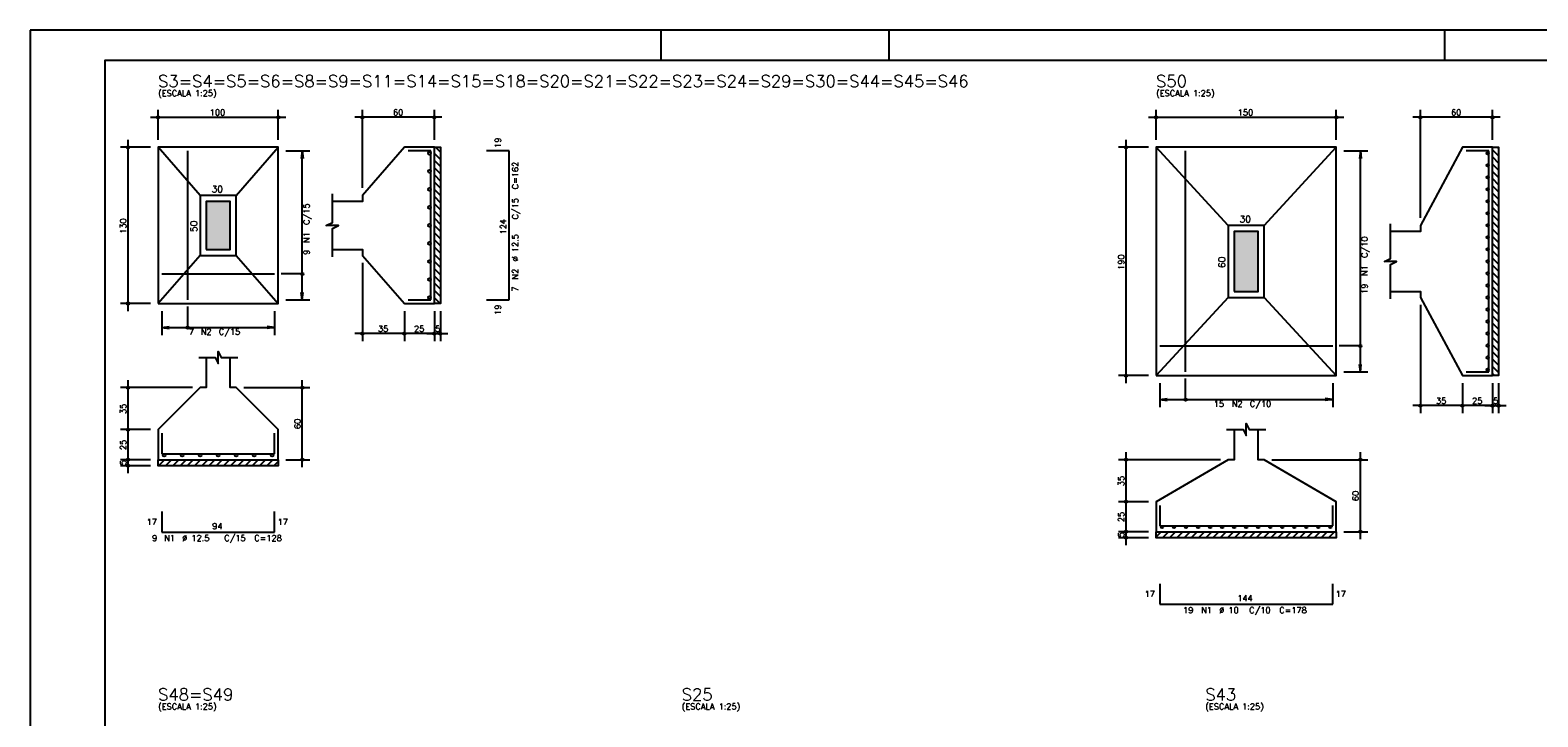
# Model space of a CAD drawing. Extents: x 0 to 85.8, y 0 to 59.4.
# Tile 3 of 5: x 0 to 50.2, y 36.5 to 59.4. Entities that reach past the tile are written whole.
import ezdxf

# ---------------------------------------------------------------- set-up
doc = ezdxf.new("R2010")
doc.units = 0
for name, color, linetype in [('1', 1, 'CONTINUOUS'), ('2', 2, 'CONTINUOUS'), ('3', 3, 'CONTINUOUS'), ('6', 6, 'CONTINUOUS'), ('7', 7, 'CONTINUOUS')]:
    doc.layers.add(name, color=color, linetype=linetype)
doc.styles.get("Standard").update_dxf_attribs({"font": 'ROMANS.SHX'})

msp = doc.modelspace()

# ---------------------------------------------------------------- linework, layer by layer
at = {"layer": '1', "linetype": 'CONTINUOUS'}
for p, q in [((13.46, 55.299063), (13.66, 55.099063)), ((13.49948, 55.5), (13.66, 55.33948)), ((48.6828, 55.41746), (48.8828, 55.21746)), ((48.840677, 55.5), (48.8828, 55.457877)), ((13.46, 55.058647), (13.66, 54.858647)), ((13.46, 54.818231), (13.66, 54.618231)), ((48.6828, 55.177044), (48.8828, 54.977044)), ((48.6828, 54.936628), (48.8828, 54.736628)), ((13.46, 54.577814), (13.66, 54.377814)), ((13.46, 54.337398), (13.66, 54.137398)), ((48.6828, 54.696211), (48.8828, 54.496211)), ((48.6828, 54.455795), (48.8828, 54.255795)), ((48.6828, 54.215379), (48.8828, 54.015379)), ((13.46, 54.096982), (13.66, 53.896982)), ((13.46, 53.856566), (13.66, 53.656566)), ((48.6828, 53.974962), (48.8828, 53.774962)), ((48.6828, 53.734546), (48.8828, 53.534546)), ((13.46, 53.616149), (13.66, 53.416149)), ((13.46, 53.375733), (13.66, 53.175733)), ((48.6828, 53.49413), (48.8828, 53.29413)), ((48.6828, 53.253714), (48.8828, 53.053714)), ((13.46, 53.135317), (13.66, 52.935317)), ((13.46, 52.8949), (13.66, 52.6949)), ((48.6828, 53.013297), (48.8828, 52.813297)), ((48.6828, 52.772881), (48.8828, 52.572881)), ((13.46, 52.654484), (13.66, 52.454484)), ((13.46, 52.414068), (13.66, 52.214068)), ((48.6828, 52.532465), (48.8828, 52.332465)), ((48.6828, 52.292048), (48.8828, 52.092048)), ((13.46, 52.173651), (13.66, 51.973651)), ((13.46, 51.933235), (13.66, 51.733235)), ((48.6828, 52.051632), (48.8828, 51.851632)), ((48.6828, 51.811216), (48.8828, 51.611216)), ((13.46, 51.692819), (13.66, 51.492819)), ((13.46, 51.452403), (13.66, 51.252403)), ((13.46, 51.211986), (13.66, 51.011986)), ((48.6828, 51.570799), (48.8828, 51.370799)), ((48.6828, 51.330383), (48.8828, 51.130383)), ((13.46, 50.97157), (13.66, 50.77157)), ((13.46, 50.731154), (13.66, 50.531154)), ((48.6828, 51.089967), (48.8828, 50.889967)), ((48.6828, 50.849551), (48.8828, 50.649551)), ((13.46, 50.490737), (13.650737, 50.3)), ((48.6828, 50.609134), (48.8828, 50.409134)), ((48.6828, 50.368718), (48.8828, 50.168718)), ((48.6828, 50.128302), (48.8828, 49.928302)), ((48.6828, 49.887885), (48.8828, 49.687885)), ((48.6828, 49.647469), (48.8828, 49.447469)), ((48.6828, 49.407053), (48.8828, 49.207053)), ((48.6828, 49.166636), (48.8828, 48.966636)), ((48.6828, 48.92622), (48.8828, 48.72622)), ((48.6828, 48.685804), (48.8828, 48.485804)), ((48.6828, 48.445387), (48.8828, 48.245387)), ((48.6828, 48.204971), (48.8828, 48.004971)), ((48.6828, 47.964555), (48.747355, 47.9)), ((4.269644, 44.9), (4.469644, 45.1)), ((4.510061, 44.9), (4.710061, 45.1)), ((4.750477, 44.9), (4.950477, 45.1)), ((4.990893, 44.9), (5.190893, 45.1)), ((5.23131, 44.9), (5.43131, 45.1)), ((5.471726, 44.9), (5.671726, 45.1)), ((5.712142, 44.9), (5.912142, 45.1)), ((5.952558, 44.9), (6.152558, 45.1)), ((6.192975, 44.9), (6.392975, 45.1)), ((6.433391, 44.9), (6.633391, 45.1)), ((6.673807, 44.9), (6.873807, 45.1)), ((6.914224, 44.9), (7.114224, 45.1)), ((7.15464, 44.9), (7.35464, 45.1)), ((7.395056, 44.9), (7.595056, 45.1)), ((7.635473, 44.9), (7.835473, 45.1)), ((7.875889, 44.9), (8.075889, 45.1)), ((8.116305, 44.9), (8.26, 45.043695)), ((37.4828, 42.531542), (37.651258, 42.7)), ((37.691674, 42.5), (37.891674, 42.7)), ((37.93209, 42.5), (38.13209, 42.7)), ((38.172506, 42.5), (38.372506, 42.7)), ((38.412923, 42.5), (38.612923, 42.7)), ((38.653339, 42.5), (38.853339, 42.7)), ((38.893755, 42.5), (39.093755, 42.7)), ((39.134172, 42.5), (39.334172, 42.7)), ((39.374588, 42.5), (39.574588, 42.7)), ((39.615004, 42.5), (39.815004, 42.7)), ((39.855421, 42.5), (40.055421, 42.7)), ((40.095837, 42.5), (40.295837, 42.7)), ((40.336253, 42.5), (40.536253, 42.7)), ((40.57667, 42.5), (40.77667, 42.7)), ((40.817086, 42.5), (41.017086, 42.7)), ((41.057502, 42.5), (41.257502, 42.7)), ((41.297918, 42.5), (41.497918, 42.7)), ((41.538335, 42.5), (41.738335, 42.7)), ((41.778751, 42.5), (41.978751, 42.7)), ((42.019167, 42.5), (42.219167, 42.7)), ((42.259584, 42.5), (42.459584, 42.7)), ((42.5, 42.5), (42.7, 42.7)), ((42.740416, 42.5), (42.940416, 42.7)), ((42.980833, 42.5), (43.180833, 42.7)), ((43.221249, 42.5), (43.421249, 42.7)), ((43.461665, 42.5), (43.4828, 42.521135))]:
    msp.add_line(p, q, dxfattribs=at)
for points in [[(13.46, 50.3), (13.46, 55.5), (13.66, 55.5), (13.66, 50.3), (13.46, 50.3)], [(48.6828, 47.9), (48.6828, 55.5), (48.8828, 55.5), (48.8828, 47.9), (48.6828, 47.9)], [(4.26, 45.1), (8.26, 45.1), (8.26, 44.9), (4.26, 44.9), (4.26, 45.1)], [(37.4828, 42.7), (43.4828, 42.7), (43.4828, 42.5), (37.4828, 42.5), (37.4828, 42.7)]]:
    msp.add_lwpolyline(points, dxfattribs=at)
at = {"layer": '2', "linetype": 'CONTINUOUS'}
for p, q in [((84.100006, 59.400002), (0, 59.400002)), ((0, 59.400002), (0, 0)), ((21, 59.400002), (21, 58.400002)), ((28.600006, 58.400002), (28.600006, 59.400002)), ((47.100006, 58.400002), (47.100006, 59.400002)), ((4.26, 55.75), (4.26, 56.75)), ((8.26, 55.75), (8.26, 56.75)), ((11.06, 54.15), (11.06, 56.75)), ((13.46, 55.75), (13.46, 56.75)), ((37.4828, 55.75), (37.4828, 56.75)), ((43.4828, 55.75), (43.4828, 56.75)), ((46.2828, 53.15), (46.2828, 56.75)), ((48.6828, 55.75), (48.6828, 56.75)), ((4.01, 56.5), (8.51, 56.5)), ((13.71, 56.5), (10.81, 56.5)), ((37.2328, 56.5), (43.7328, 56.5)), ((48.9328, 56.5), (46.0328, 56.5)), ((3.26, 50.05), (3.26, 55.75)), ((36.4828, 47.65), (36.4828, 55.75)), ((4.01, 55.5), (3.01, 55.5)), ((4.26, 55.5), (4.26, 55.5)), ((4.26, 55.5), (4.26, 55.5)), ((8.26, 55.5), (8.26, 55.5)), ((8.26, 55.38), (8.26, 55.38)), ((8.51, 55.38), (9.31, 55.38)), ((9.06, 55.38), (9.027368, 55.132139)), ((9.06, 50.42), (9.06, 55.38)), ((9.06, 55.38), (9.092632, 55.132139)), ((13.46, 55.5), (13.46, 55.5)), ((37.2328, 55.5), (36.2328, 55.5)), ((37.4828, 55.5), (37.4828, 55.5)), ((37.4828, 55.5), (37.4828, 55.5)), ((43.4828, 55.5), (43.4828, 55.5)), ((43.4828, 55.38), (43.4828, 55.38)), ((43.7328, 55.38), (44.5328, 55.38)), ((44.2828, 55.38), (44.250168, 55.132139)), ((44.2828, 48.02), (44.2828, 55.38)), ((44.2828, 55.38), (44.315432, 55.132139)), ((48.6828, 55.5), (48.6828, 55.5)), ((11.06, 53.9), (11.06, 53.9)), ((46.2828, 52.9), (46.2828, 52.9)), ((11.06, 51.9), (11.06, 51.9)), ((11.06, 51.65), (11.06, 49.05)), ((4.01, 50.3), (3.01, 50.3)), ((4.26, 50.3), (4.26, 50.3)), ((4.38, 50.3), (4.38, 50.3)), ((8.14, 50.3), (8.14, 50.3)), ((8.26, 50.42), (8.26, 50.42)), ((8.51, 50.42), (9.31, 50.42)), ((9.06, 50.42), (9.027368, 50.667861)), ((9.06, 50.42), (9.092632, 50.667861)), ((12.46, 50.3), (12.46, 50.3)), ((12.46, 50.3), (12.46, 50.3)), ((13.46, 50.3), (13.46, 50.3)), ((13.46, 50.3), (13.46, 50.3)), ((13.66, 50.3), (13.66, 50.3)), ((46.2828, 50.5), (46.2828, 50.5)), ((46.2828, 50.25), (46.2828, 46.65)), ((4.38, 50.05), (4.38, 49.25)), ((8.14, 50.05), (8.14, 49.25)), ((12.46, 50.05), (12.46, 49.05)), ((12.46, 50.05), (12.46, 49.05)), ((13.46, 50.05), (13.46, 49.05)), ((13.46, 50.05), (13.46, 49.05)), ((13.66, 50.05), (13.66, 49.05)), ((4.38, 49.5), (4.627861, 49.532632)), ((4.38, 49.5), (8.14, 49.5)), ((4.38, 49.5), (4.627861, 49.467368)), ((8.14, 49.5), (7.892139, 49.532632)), ((8.14, 49.5), (7.892139, 49.467368)), ((12.71, 49.3), (10.81, 49.3)), ((13.71, 49.3), (12.21, 49.3)), ((13.21, 49.3), (13.91, 49.3)), ((44.2828, 48.02), (44.250168, 48.267861)), ((44.2828, 48.02), (44.315432, 48.267861)), ((3.26, 45.85), (3.26, 47.75)), ((9.06, 44.85), (9.06, 47.75)), ((37.2328, 47.9), (36.2328, 47.9)), ((37.4828, 47.9), (37.4828, 47.9)), ((37.6028, 47.9), (37.6028, 47.9)), ((43.3628, 47.9), (43.3628, 47.9)), ((43.4828, 48.02), (43.4828, 48.02)), ((43.7328, 48.02), (44.5328, 48.02)), ((47.6828, 47.9), (47.6828, 47.9)), ((47.6828, 47.9), (47.6828, 47.9)), ((48.6828, 47.9), (48.6828, 47.9)), ((48.6828, 47.9), (48.6828, 47.9)), ((48.8828, 47.9), (48.8828, 47.9)), ((5.41, 47.5), (3.01, 47.5)), ((5.66, 47.5), (5.66, 47.5)), ((6.86, 47.5), (6.86, 47.5)), ((7.11, 47.5), (9.31, 47.5)), ((37.6028, 47.65), (37.6028, 46.85)), ((43.3628, 47.65), (43.3628, 46.85)), ((47.6828, 47.65), (47.6828, 46.65)), ((47.6828, 47.65), (47.6828, 46.65)), ((48.6828, 47.65), (48.6828, 46.65)), ((48.6828, 47.65), (48.6828, 46.65)), ((48.8828, 47.65), (48.8828, 46.65)), ((37.6028, 47.1), (37.850661, 47.132632)), ((37.6028, 47.1), (43.3628, 47.1)), ((37.6028, 47.1), (37.850661, 47.067368)), ((43.3628, 47.1), (43.114939, 47.132632)), ((43.3628, 47.1), (43.114939, 47.067368)), ((47.9328, 46.9), (46.0328, 46.9)), ((48.9328, 46.9), (47.4328, 46.9)), ((48.4328, 46.9), (49.1328, 46.9)), ((3.26, 44.85), (3.26, 46.35)), ((4.01, 46.1), (3.01, 46.1)), ((4.01, 46.1), (3.01, 46.1)), ((4.26, 46.1), (4.26, 46.1)), ((4.26, 46.1), (4.26, 46.1)), ((3.26, 44.65), (3.26, 45.35)), ((36.4828, 43.45), (36.4828, 45.35)), ((44.2828, 42.45), (44.2828, 45.35)), ((4.01, 45.1), (3.01, 45.1)), ((4.01, 45.1), (3.01, 45.1)), ((4.01, 44.9), (3.01, 44.9)), ((4.26, 45.1), (4.26, 45.1)), ((4.26, 45.1), (4.26, 45.1)), ((4.26, 44.9), (4.26, 44.9)), ((8.26, 45.1), (8.26, 45.1)), ((8.51, 45.1), (9.31, 45.1)), ((39.6328, 45.1), (36.2328, 45.1)), ((39.8828, 45.1), (39.8828, 45.1)), ((41.0828, 45.1), (41.0828, 45.1)), ((41.3328, 45.1), (44.5328, 45.1)), ((37.2328, 43.7), (36.2328, 43.7)), ((37.2328, 43.7), (36.2328, 43.7)), ((36.4828, 42.45), (36.4828, 43.95)), ((37.4828, 43.7), (37.4828, 43.7)), ((37.4828, 43.7), (37.4828, 43.7)), ((37.2328, 42.7), (36.2328, 42.7)), ((37.2328, 42.7), (36.2328, 42.7)), ((36.4828, 42.25), (36.4828, 42.95)), ((37.4828, 42.7), (37.4828, 42.7)), ((37.4828, 42.7), (37.4828, 42.7)), ((43.4828, 42.7), (43.4828, 42.7)), ((43.7328, 42.7), (44.5328, 42.7)), ((37.2328, 42.5), (36.2328, 42.5)), ((37.4828, 42.5), (37.4828, 42.5))]:
    msp.add_line(p, q, dxfattribs=at)
for points in [[(83.100006, 1), (2.5, 1), (2.5, 58.400002), (83.100006, 58.400002), (83.100006, 1)], [(4.26, 50.3), (8.26, 50.3), (8.26, 55.5), (4.26, 55.5), (4.26, 50.3)], [(5.66, 53.9), (4.26, 55.5)], [(6.86, 53.9), (8.26, 55.5)], [(10.06, 52.1), (11.06, 52.1), (11.06, 51.9), (12.46, 50.3), (13.46, 50.3), (13.46, 55.5), (12.46, 55.5), (11.06, 53.9), (11.06, 53.7), (10.06, 53.7)], [(37.4828, 47.9), (43.4828, 47.9), (43.4828, 55.5), (37.4828, 55.5), (37.4828, 47.9)], [(39.8828, 52.9), (37.4828, 55.5)], [(41.0828, 52.9), (43.4828, 55.5)], [(45.2828, 50.7), (46.2828, 50.7), (46.2828, 50.5), (47.6828, 47.9), (48.6828, 47.9), (48.6828, 55.5), (47.6828, 55.5), (46.2828, 52.9), (46.2828, 52.7), (45.2828, 52.7)], [(5.66, 51.9), (6.86, 51.9), (6.86, 53.9), (5.66, 53.9), (5.66, 51.9)], [(10.06, 51.85), (10.06, 52.8), (10.26, 52.9), (9.86, 52.9), (10.06, 53), (10.06, 53.95)], [(5.86, 52.1), (6.66, 52.1), (6.66, 53.7), (5.86, 53.7), (5.86, 52.1)], [(39.8828, 50.5), (41.0828, 50.5), (41.0828, 52.9), (39.8828, 52.9), (39.8828, 50.5)], [(45.2828, 50.45), (45.2828, 51.6), (45.4828, 51.7), (45.0828, 51.7), (45.2828, 51.8), (45.2828, 52.95)], [(40.0828, 50.7), (40.8828, 50.7), (40.8828, 52.7), (40.0828, 52.7), (40.0828, 50.7)], [(5.66, 51.9), (4.26, 50.3)], [(6.86, 51.9), (8.26, 50.3)], [(9.06, 51.285), (8.36, 51.285)], [(5.245, 49.5), (5.245, 50.2)], [(39.8828, 50.5), (37.4828, 47.9)], [(41.0828, 50.5), (43.4828, 47.9)], [(5.61, 48.5), (6.16, 48.5), (6.26, 48.3), (6.26, 48.7), (6.36, 48.5), (6.91, 48.5)], [(44.2828, 48.885), (43.5828, 48.885)], [(5.86, 48.5), (5.86, 47.5), (5.66, 47.5), (4.26, 46.1), (4.26, 45.1), (8.26, 45.1), (8.26, 46.1), (6.86, 47.5), (6.66, 47.5), (6.66, 48.5)], [(38.4678, 47.1), (38.4678, 47.8)], [(39.8328, 46.1), (40.3828, 46.1), (40.4828, 45.9), (40.4828, 46.3), (40.5828, 46.1), (41.1328, 46.1)], [(40.0828, 46.1), (40.0828, 45.1), (39.8828, 45.1), (37.4828, 43.7), (37.4828, 42.7), (43.4828, 42.7), (43.4828, 43.7), (41.0828, 45.1), (40.8828, 45.1), (40.8828, 46.1)]]:
    msp.add_lwpolyline(points, dxfattribs=at)
for centre, radius in [((4.26, 56.5), 0.04), ((4.26, 56.5), 0.02), ((8.26, 56.5), 0.04), ((8.26, 56.5), 0.02), ((11.06, 56.5), 0.04), ((11.06, 56.5), 0.02), ((13.46, 56.5), 0.04), ((13.46, 56.5), 0.02), ((37.4828, 56.5), 0.04), ((37.4828, 56.5), 0.02), ((43.4828, 56.5), 0.04), ((43.4828, 56.5), 0.02), ((46.2828, 56.5), 0.04), ((46.2828, 56.5), 0.02), ((48.6828, 56.5), 0.04), ((48.6828, 56.5), 0.02), ((3.26, 55.5), 0.04), ((3.26, 55.5), 0.02), ((36.4828, 55.5), 0.04), ((36.4828, 55.5), 0.02), ((9.06, 51.285), 0.04), ((3.26, 50.3), 0.04), ((3.26, 50.3), 0.02), ((5.245, 49.5), 0.04), ((11.06, 49.3), 0.04), ((11.06, 49.3), 0.02), ((12.46, 49.3), 0.04), ((12.46, 49.3), 0.04), ((12.46, 49.3), 0.02), ((12.46, 49.3), 0.02), ((13.46, 49.3), 0.04), ((13.46, 49.3), 0.04), ((13.46, 49.3), 0.02), ((13.46, 49.3), 0.02), ((13.66, 49.3), 0.04), ((13.66, 49.3), 0.02), ((44.2828, 48.885), 0.04), ((36.4828, 47.9), 0.04), ((36.4828, 47.9), 0.02), ((3.26, 47.5), 0.04), ((3.26, 47.5), 0.02), ((9.06, 47.5), 0.04), ((9.06, 47.5), 0.02), ((38.4678, 47.1), 0.04), ((46.2828, 46.9), 0.04), ((46.2828, 46.9), 0.02), ((47.6828, 46.9), 0.04), ((47.6828, 46.9), 0.04), ((47.6828, 46.9), 0.02), ((47.6828, 46.9), 0.02), ((48.6828, 46.9), 0.04), ((48.6828, 46.9), 0.04), ((48.6828, 46.9), 0.02), ((48.6828, 46.9), 0.02), ((48.8828, 46.9), 0.04), ((48.8828, 46.9), 0.02), ((3.26, 46.1), 0.04), ((3.26, 46.1), 0.04), ((3.26, 46.1), 0.02), ((3.26, 46.1), 0.02), ((3.26, 45.1), 0.04), ((3.26, 45.1), 0.04), ((3.26, 44.9), 0.04), ((3.26, 45.1), 0.02), ((3.26, 45.1), 0.02), ((3.26, 44.9), 0.02), ((9.06, 45.1), 0.04), ((9.06, 45.1), 0.02), ((36.4828, 45.1), 0.04), ((36.4828, 45.1), 0.02), ((44.2828, 45.1), 0.04), ((44.2828, 45.1), 0.02), ((36.4828, 43.7), 0.04), ((36.4828, 43.7), 0.04), ((36.4828, 43.7), 0.02), ((36.4828, 43.7), 0.02), ((36.4828, 42.7), 0.04), ((36.4828, 42.7), 0.04), ((36.4828, 42.7), 0.02), ((36.4828, 42.7), 0.02), ((44.2828, 42.7), 0.04), ((44.2828, 42.7), 0.02), ((36.4828, 42.5), 0.04), ((36.4828, 42.5), 0.02)]:
    msp.add_circle(centre, radius, dxfattribs=at)
for points in [[(5.86, 52.1), (6.66, 52.1), (6.66, 53.7)], [(5.86, 52.1), (6.66, 53.7), (5.86, 53.7)], [(5.86, 52.1), (5.86, 53.7), (5.86, 52.1)], [(40.0828, 50.7), (40.8828, 50.7), (40.8828, 52.7)], [(40.0828, 50.7), (40.8828, 52.7), (40.0828, 52.7)], [(40.0828, 50.7), (40.0828, 52.7), (40.0828, 50.7)]]:
    msp.add_solid(points, dxfattribs=at)
at = {"layer": '3', "linetype": 'CONTINUOUS'}
for centre, radius in [((13.292615, 55.3), 0.047385), ((48.52149, 55.3), 0.04131), ((13.292615, 54.7), 0.047385), ((48.52149, 54.9), 0.04131), ((48.52149, 54.5), 0.04131), ((13.292615, 54.1), 0.047385), ((48.52149, 54.1), 0.04131), ((48.52149, 53.7), 0.04131), ((13.292615, 53.5), 0.047385), ((48.52149, 53.3), 0.04131), ((13.292615, 52.9), 0.047385), ((48.52149, 52.9), 0.04131), ((13.292615, 52.3), 0.047385), ((48.52149, 52.5), 0.04131), ((13.292615, 51.7), 0.047385), ((48.52149, 52.1), 0.04131), ((48.52149, 51.7), 0.04131), ((48.52149, 51.3), 0.04131), ((13.292615, 51.1), 0.047385), ((48.52149, 50.9), 0.04131), ((13.292615, 50.5), 0.047385), ((48.52149, 50.5), 0.04131), ((48.52149, 50.1), 0.04131), ((48.52149, 49.7), 0.04131), ((48.52149, 49.3), 0.04131), ((48.52149, 48.9), 0.04131), ((48.52149, 48.5), 0.04131), ((48.52149, 48.1), 0.04131), ((4.46, 45.252615), 0.047385), ((5.06, 45.252615), 0.047385), ((5.66, 45.252615), 0.047385), ((6.26, 45.252615), 0.047385), ((6.86, 45.252615), 0.047385), ((7.46, 45.252615), 0.047385), ((8.06, 45.252615), 0.047385), ((37.6828, 42.85869), 0.04131), ((38.0828, 42.85869), 0.04131), ((38.4828, 42.85869), 0.04131), ((38.8828, 42.85869), 0.04131), ((39.2828, 42.85869), 0.04131), ((39.6828, 42.85869), 0.04131), ((40.0828, 42.85869), 0.04131), ((40.4828, 42.85869), 0.04131), ((40.8828, 42.85869), 0.04131), ((41.2828, 42.85869), 0.04131), ((41.6828, 42.85869), 0.04131), ((42.0828, 42.85869), 0.04131), ((42.4828, 42.85869), 0.04131), ((42.8828, 42.85869), 0.04131), ((43.2828, 42.85869), 0.04131)]:
    msp.add_circle(centre, radius, dxfattribs=at)
at = {"layer": '6', "linetype": 'CONTINUOUS'}
for p, q in [((5.245, 50.42), (5.245, 55.38)), ((13.34, 55.38), (12.58, 55.38)), ((13.34, 50.42), (13.34, 55.38)), ((15.95, 55.38), (15.19, 55.38)), ((15.95, 50.42), (15.95, 55.38)), ((38.4678, 48.02), (38.4678, 55.38)), ((48.5628, 55.38), (47.8028, 55.38)), ((48.5628, 48.02), (48.5628, 55.38)), ((4.38, 51.285), (8.14, 51.285)), ((12.58, 50.42), (13.34, 50.42)), ((15.19, 50.42), (15.95, 50.42)), ((37.6028, 48.885), (43.3628, 48.885)), ((47.8028, 48.02), (48.5628, 48.02)), ((4.38, 45.98), (4.38, 45.3)), ((8.14, 45.3), (8.14, 45.98)), ((4.38, 45.3), (8.14, 45.3)), ((4.38, 43.37), (4.38, 42.69)), ((8.14, 42.69), (8.14, 43.37)), ((37.6028, 43.58), (37.6028, 42.9)), ((43.3628, 42.9), (43.3628, 43.58)), ((4.38, 42.69), (8.14, 42.69)), ((37.6028, 42.9), (43.3628, 42.9)), ((37.6028, 40.97), (37.6028, 40.29)), ((43.3628, 40.29), (43.3628, 40.97)), ((37.6028, 40.29), (43.3628, 40.29))]:
    msp.add_line(p, q, dxfattribs=at)

# ---------------------------------------------------------------- texts
at = {"layer": '1', "linetype": 'CONTINUOUS'}
for s, p in [('20', (4.26, 57.44)), ('2', (4.26, 37.0236))]:
    msp.add_text(s, height=0.0004, dxfattribs=at).set_placement(p)
at = {"layer": '2', "linetype": 'CONTINUOUS'}
for s, height, p in [('(ESCALA 1:25)', 0.2, (4.26, 57.2)), ('(ESCALA 1:25)', 0.2, (37.4828, 57.2)), ('100', 0.2, (5.98, 56.56)), ('60', 0.2, (12.08, 56.56)), ('150', 0.2, (40.2028, 56.56)), ('60', 0.2, (47.3028, 56.56)), ('30', 0.22, (6.04, 54)), ('30', 0.22, (40.2628, 53)), ('7', 0.2, (5.28, 49.26)), ('N2', 0.2, (5.68, 49.26)), ('C/15', 0.2, (6.28, 49.26)), ('35', 0.2, (11.58, 49.36)), ('25', 0.2, (12.78, 49.36)), ('5', 0.2, (13.48, 49.36)), ('15', 0.2, (39.4028, 46.86)), ('N2', 0.2, (40.0028, 46.86)), ('C/10', 0.2, (40.6028, 46.86)), ('35', 0.2, (46.8028, 46.96)), ('25', 0.2, (48.0028, 46.96)), ('5', 0.2, (48.7028, 46.96)), ('17', 0.2, (3.88, 42.93)), ('94', 0.2, (6.06, 42.79)), ('17', 0.2, (8.24, 42.93)), ('9', 0.2, (4.06, 42.39)), ('N1', 0.2, (4.46, 42.39)), ('%%c 12.5', 0.2, (5.06, 42.39)), ('C/15', 0.2, (6.46, 42.39)), ('C=128', 0.2, (7.46, 42.39)), ('17', 0.2, (37.1028, 40.53)), ('17', 0.2, (43.4628, 40.53)), ('19', 0.2, (38.3828, 39.99)), ('N1', 0.2, (38.9828, 39.99)), ('%%c 10', 0.2, (39.5828, 39.99)), ('144', 0.2, (40.1828, 40.39)), ('C/10', 0.2, (40.5828, 39.99)), ('C=178', 0.2, (41.5828, 39.99)), ('(ESCALA 1:25)', 0.2, (4.26, 36.7836)), ('(ESCALA 1:25)', 0.2, (21.69093, 36.7836)), ('(ESCALA 1:25)', 0.2, (39.12187, 36.7836))]:
    msp.add_text(s, height=height, dxfattribs=at).set_placement(p)
for s, height, p in [('19', 0.2, (15.67, 55.48)), ('C=162', 0.2, (16.25, 54.1)), ('C/15', 0.2, (9.3, 52.92)), ('C/15', 0.2, (16.25, 53.1)), ('130', 0.2, (3.2, 52.62)), ('50', 0.22, (5.56, 52.68)), ('124', 0.2, (15.85, 52.6)), ('N1', 0.2, (9.3, 52.32)), ('%%c 12.5', 0.2, (16.25, 51.7)), ('C/10', 0.2, (44.5228, 51.82)), ('9', 0.2, (9.3, 51.92)), ('190', 0.2, (36.4228, 51.42)), ('60', 0.22, (39.7828, 51.48)), ('N2', 0.2, (16.25, 51.1)), ('N1', 0.2, (44.5228, 51.22)), ('7', 0.2, (16.25, 50.7)), ('19', 0.2, (44.5228, 50.62)), ('19', 0.2, (15.67, 49.92)), ('35', 0.2, (3.2, 46.62)), ('60', 0.2, (9, 46.12)), ('25', 0.2, (3.2, 45.42)), ('5', 0.2, (3.2, 44.92)), ('35', 0.2, (36.4228, 44.22)), ('60', 0.2, (44.2228, 43.72)), ('25', 0.2, (36.4228, 43.02)), ('5', 0.2, (36.4228, 42.52))]:
    msp.add_text(s, height=height, rotation=90, dxfattribs=at).set_placement(p)
at = {"layer": '7', "linetype": 'CONTINUOUS'}
for s, p in [('S3=S4=S5=S6=S8=S9=S11=S14=S15=S18=S20=S21=S22=S23=S24=S29=S30=S44=S45=S46', (4.26, 57.5)), ('S50', (37.4828, 57.5)), ('S48=S49', (4.26, 37.0836)), ('S25', (21.69093, 37.0836)), ('S43', (39.12187, 37.0836))]:
    msp.add_text(s, height=0.4, dxfattribs=at).set_placement(p)

doc.saveas('drawing.dxf')
